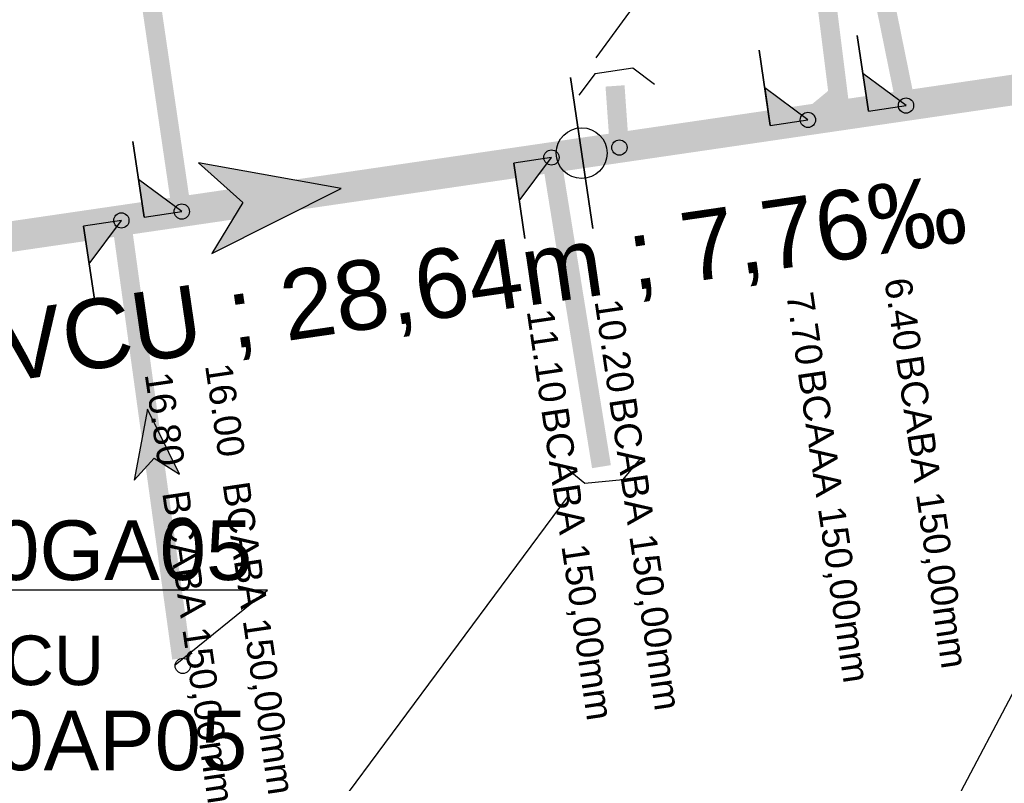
# Model space of a CAD drawing. Extents: x 356718 to 357658, y 5762241 to 5762615.
# Tile 45 of 157: x 357058 to 357071, y 5762320 to 5762330. Entities that reach past the tile are written whole.
import ezdxf
from ezdxf.enums import TextEntityAlignment as Align

# ---------------------------------------------------------------- set-up
doc = ezdxf.new("R2010")
doc.units = 0
doc.header["$MEASUREMENT"] = 0
doc.linetypes.add('AUSGEZOGEN', pattern=[0])
doc.linetypes.add('STRICHPUNKT', pattern=[5, 2, -1, 1, -1])
doc.layers.get('0').update_dxf_attribs({"linetype": 'AUSGEZOGEN'})
for name, color, linetype, true_color in [('111_00131_Symbol', 7, 'AUSGEZOGEN', 0x000000), ('114_00133_Schachtnummer', 7, 'AUSGEZOGEN', 0x000000), ('114_10392_Schachtnummer', 7, 'AUSGEZOGEN', 0x000000), ('121_10376_Haltungen_Mischwasser', 6, 'STRICHPUNKT', 0xff00ff), ('121_10399_Haltungen_Mischwasser', 6, 'STRICHPUNKT', 0xff00ff), ('123_00048_Fliessrichtungspfeil', 7, 'AUSGEZOGEN', 0x000000), ('123_00137_Fliessrichtungspfeil', 7, 'AUSGEZOGEN', 0x000000), ('124_10395_Standard1', 7, 'AUSGEZOGEN', 0x000000), ('124_10626_Standard__Laenge____1', 7, 'AUSGEZOGEN', 0x000000), ('141_10868_Stutzen__141_', 7, 'AUSGEZOGEN', 0x000000)]:
    doc.layers.add(name, color=color, linetype=linetype, true_color=true_color)
doc.styles.add('ARIAL', font='arial.ttf', dxfattribs={"height": 1.5})
doc.styles.get("Standard").update_dxf_attribs({"font": 'arial.ttf', "height": 1})

# ---------------------------------------------------------------- blocks, each defined once
blk = doc.blocks.new('F00')
at = {"color": 0}
blk.add_circle((0, 0), 0.1, dxfattribs=at)
blk = doc.blocks.new('TEILSTRECKE_E')
at = {"color": 0, "linetype": 'AUSGEZOGEN'}
for points in [[(0, 0.25), (-0.25, 0.5)], [(0, 0.25), (0, -0.25)], [(0, -0.25), (-0.25, -0.5)]]:
    blk.add_lwpolyline(points, dxfattribs=at)
blk = doc.blocks.new('FLI')
at = {"color": 0, "linetype": 'AUSGEZOGEN'}
blk.add_lwpolyline([(-0.4, 0), (-0.9, -0.6), (0.9, 0), (-0.9, 0.6), (-0.4, 0)], close=True, dxfattribs=at)
at = {"color": 0}
for points in [[(-0.4, 0), (0.9, 0), (-0.9, 0.6)], [(-0.9, -0.6), (0.9, 0), (-0.4, 0)]]:
    blk.add_solid(points, dxfattribs=at)

msp = doc.modelspace()

# ---------------------------------------------------------------- linework, layer by layer
at = {"layer": '114_00133_Schachtnummer', "color": 18, "linetype": 'AUSGEZOGEN', "true_color": 0x000000}
for points in [[(357065.895, 5762329.979), (357068.768, 5762333.91), (357060.375, 5762333.91)], [(357065.515, 5762324.216), (357061.691, 5762319.061), (357053.298, 5762319.061)], [(357060.376, 5762322.019), (357061.588, 5762322.997), (357053.133, 5762322.997)]]:
    msp.add_lwpolyline(points, dxfattribs=at)
at = {"layer": '114_10392_Schachtnummer', "color": 18, "linetype": 'AUSGEZOGEN', "true_color": 0x000000}
msp.add_lwpolyline([(357075.685, 5762329.842), (357069.969, 5762319.015), (357060.661, 5762319.015)], dxfattribs=at)
at = {"layer": '121_10376_Haltungen_Mischwasser', "color": 6, "linetype": 'STRICHPUNKT', "true_color": 0xff00ff, "const_width": 0.4}
msp.add_lwpolyline([(357047.77, 5762326.105), (357075.551, 5762330.171)], dxfattribs=at)
at = {"layer": '121_10399_Haltungen_Mischwasser', "color": 6, "linetype": 'STRICHPUNKT', "true_color": 0xff00ff, "const_width": 0.25}
for points in [[(357066.714, 5762348.345), (357069.071, 5762329.493), (357068.751, 5762329.229)], [(357069.253, 5762335.025), (357069.22, 5762334.826), (357069.088, 5762334.562), (357069.021, 5762333.967), (357069.94, 5762329.451)], [(357059.559, 5762334.111), (357060.447, 5762328.062)], [(357066.144, 5762329.611), (357066.194, 5762328.903)], [(357065.966, 5762324.618), (357065.326, 5762328.573)], [(357060.461, 5762322.105), (357059.684, 5762327.748)]]:
    msp.add_lwpolyline(points, dxfattribs=at)
at = {"layer": '141_10868_Stutzen__141_', "color": 18, "linetype": 'AUSGEZOGEN', "true_color": 0x000000}
for points in [[(357069.466, 5762329.281), (357069.321, 5762330.27)], [(357068.179, 5762329.092), (357068.035, 5762330.082)], [(357065.851, 5762327.741), (357065.561, 5762329.72)], [(357069.466, 5762329.281), (357069.96, 5762329.353), (357069.393, 5762329.775)], [(357068.179, 5762329.092), (357068.674, 5762329.165), (357068.107, 5762329.587)], [(357059.967, 5762327.89), (357059.822, 5762328.88)], [(357064.815, 5762328.6), (357064.888, 5762328.105), (357065.31, 5762328.672)], [(357064.815, 5762328.6), (357064.96, 5762327.61)], [(357059.967, 5762327.89), (357060.462, 5762327.963), (357059.895, 5762328.385)], [(357059.175, 5762327.774), (357059.248, 5762327.279), (357059.67, 5762327.847)], [(357059.175, 5762327.774), (357059.32, 5762326.785)]]:
    msp.add_lwpolyline(points, close=True, dxfattribs=at)
at = {"layer": '141_10868_Stutzen__141_', "color": 18, "true_color": 0x000000}
msp.add_circle((357065.706, 5762328.73), 0.333, dxfattribs=at)
for points in [[(357069.466, 5762329.281), (357069.96, 5762329.353), (357069.393, 5762329.775)], [(357068.179, 5762329.092), (357068.674, 5762329.165), (357068.107, 5762329.587)], [(357064.815, 5762328.6), (357064.888, 5762328.105), (357065.31, 5762328.672)], [(357059.967, 5762327.89), (357060.462, 5762327.963), (357059.895, 5762328.385)], [(357059.175, 5762327.774), (357059.248, 5762327.279), (357059.67, 5762327.847)]]:
    msp.add_solid(points, dxfattribs=at)

# ---------------------------------------------------------------- block references
at = {"layer": '111_00131_Symbol', "color": 18, "true_color": 0x000000}
for name, p, rotation in [('TEILSTRECKE_E', (357066.13, 5762329.811), 98.3), ('F00', (357069.96, 5762329.353), 188.3), ('F00', (357068.674, 5762329.165), 188.3), ('F00', (357066.201, 5762328.803), 188.3), ('F00', (357065.31, 5762328.672), 188.3), ('F00', (357060.462, 5762327.963), 188.3), ('F00', (357059.67, 5762327.847), 188.3), ('TEILSTRECKE_E', (357065.998, 5762324.42), 275.5)]:
    msp.add_blockref(name, p, dxfattribs=dict(at, rotation=rotation))
msp.add_blockref('F00', (357060.475, 5762322.006), dxfattribs=at)
at = {"layer": '123_00048_Fliessrichtungspfeil', "color": 18, "true_color": 0x000000, "rotation": 8.3}
msp.add_blockref('FLI', (357061.66, 5762328.138), dxfattribs=at)
at = {"layer": '123_00137_Fliessrichtungspfeil', "color": 18, "true_color": 0x000000, "xscale": 0.5, "yscale": 0.5, "zscale": 0.5, "rotation": 97.8}
msp.add_blockref('FLI', (357060.073, 5762324.927), dxfattribs=at)

# ---------------------------------------------------------------- texts
at = {"layer": '114_00133_Schachtnummer', "color": 18, "true_color": 0x000000, "style": 'ARIAL'}
for s, p in [('636251050GA05', (357053.133, 5762323.913)), ('636251050AP05', (357053.188, 5762321.419))]:
    msp.add_text(s, height=0.78136, dxfattribs=at).set_placement(p, align=Align.TOP_LEFT)
at = {"layer": '124_10395_Standard1', "color": 18, "true_color": 0x000000, "style": 'ARIAL'}
msp.add_text('DN 300 PVCU ; 28,64m ; 7,76‰', height=0.91158, rotation=8.3, dxfattribs=at).set_placement((357052.526, 5762325.829), align=Align.TOP_LEFT)
at = {"layer": '124_10626_Standard__Laenge____1', "color": 18, "true_color": 0x000000, "style": 'ARIAL'}
msp.add_text('DN 150 PVCU', height=0.65113, dxfattribs=at).set_placement((357053.579, 5762322.404), align=Align.TOP_LEFT)
at = {"layer": '141_10868_Stutzen__141_', "color": 18, "true_color": 0x000000}
for s, p in [('6.40', (357070.165, 5762326.168)), ('7.70', (357068.879, 5762325.98)), ('10.20', (357066.405, 5762325.618)), ('11.10', (357065.515, 5762325.488))]:
    msp.add_text(s, height=0.3533, rotation=278.4, dxfattribs=at).set_placement(p, align=Align.TOP_RIGHT)
for s, height, p in [('16.00', 0.3533, (357061.116, 5762325.997)), ('BCABA 150,00mm', 0.35326, (357070.175, 5762326.101)), ('16.80', 0.3533, (357060.325, 5762325.881)), ('BCAAA 150,00mm', 0.35326, (357068.889, 5762325.913)), ('BCABA 150,00mm', 0.35326, (357066.415, 5762325.55)), ('BCABA 150,00mm', 0.35326, (357065.525, 5762325.42)), ('BCABA 150,00mm', 0.35326, (357061.346, 5762324.445)), ('BCABA 150,00mm', 0.35326, (357060.554, 5762324.329))]:
    msp.add_text(s, height=height, rotation=278.4, dxfattribs=at).set_placement(p, align=Align.TOP_LEFT)

doc.saveas('drawing.dxf')
